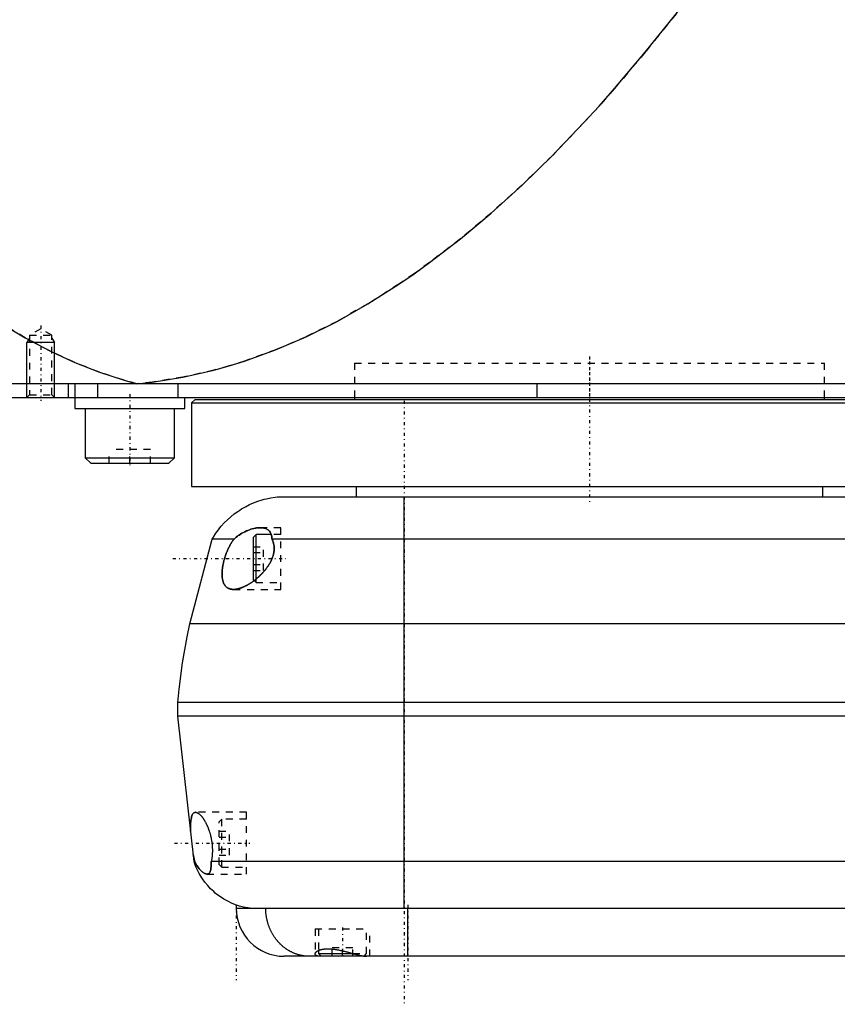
# Model space of a CAD drawing. Extents: x -502 to 168, y -1 to 861.
# Tile 3 of 7: x -283 to -164, y 302 to 446. Entities that reach past the tile are written whole.
import ezdxf

# ---------------------------------------------------------------- set-up
doc = ezdxf.new("R2010")
doc.units = 0
doc.linetypes.add('CENTER', pattern=[1.5, 0.45, -0.5, 0.05, -0.5])
doc.linetypes.add('DASHED', pattern=[2, 1, -1])
for name, color, linetype in [('AM_0', 7, 'CONTINUOUS'), ('AM_10', 7, 'CONTINUOUS'), ('AM_3', 7, 'DASHED'), ('AM_7', 7, 'CENTER')]:
    doc.layers.add(name, color=color, linetype=linetype)

msp = doc.modelspace()

# ---------------------------------------------------------------- linework, layer by layer
at = {"layer": 'AM_0', "color": 7, "linetype": 'CONTINUOUS'}
for p, q in [((-100.5, 393), (-502, 393)), ((-276, 393), (-276, 391)), ((-275, 393), (-275, 389.4)), ((-271.73, 393), (-271.73, 391)), ((-260.01, 393), (-260.01, 391)), ((-207.66, 393), (-207.66, 391)), ((-498, 391), (-144, 391)), ((-259, 389.4), (-259, 391)), ((-257.5, 390.7), (-258, 390.2)), ((-257.5, 390.7), (-142.5, 390.7)), ((-234.25, 391), (-234.25, 390.7)), ((-165.75, 390.7), (-165.75, 391)), ((-275, 389.4), (-259, 389.4)), ((-273.5, 389.4), (-273.5, 382.2)), ((-260.5, 382.2), (-260.5, 389.4)), ((-258, 390.2), (-258, 378)), ((-258, 390.2), (-142, 390.2)), ((-273.5, 382.2), (-272.7, 381.4)), ((-273.5, 382.2), (-260.5, 382.2)), ((-261.3, 381.4), (-260.5, 382.2)), ((-272.7, 381.4), (-261.3, 381.4)), ((-258, 378), (-144.39, 378)), ((-234, 378), (-234, 376.5)), ((-166, 376.5), (-166, 378)), ((-245.5, 376.5), (55.5, 376.5)), ((-227, 316.5), (-227, 376.5)), ((-248.6, 371), (-249, 370.6)), ((-249, 364.4), (-249, 370.6)), ((-246.39, 371), (-248.6, 371)), ((-248.6, 364.52), (-248.6, 371)), ((-258.25, 358), (-255, 370.35)), ((-251.81, 370.35), (-255, 370.35)), ((56.29, 370.35), (-246.29, 370.35)), ((-249, 364.4), (-248.89, 364.29)), ((68.25, 358), (-258.25, 358)), ((70, 346.5), (-260, 346.5)), ((-260, 344.5), (-260, 346.5)), ((70, 344.5), (-260, 344.5)), ((-257.65, 323.3), (-260, 344.5)), ((-257.54, 323.3), (-257.65, 323.3)), ((65.14, 323.3), (-255.14, 323.3)), ((-251.5, 316.5), (59.5, 316.5)), ((-226.5, 309.5), (-226.5, 316.5)), ((-239.5, 310.35), (-239.5, 309.9)), ((-138.5, 309.5), (-244.5, 309.5)), ((-239.5, 309.9), (-239.1, 309.5)), ((-239.5, 309.9), (-234.48, 309.9)), ((-232.9, 309.5), (-232.87, 309.53))]:
    msp.add_line(p, q, dxfattribs=at)
for points in [[(-331.04, 449.85, 0), (-329.24, 447.19, 0), (-325.62, 442.05, 0), (-322.01, 437.16, 0), (-320.21, 434.81, 0), (-318.4, 432.52, 0), (-314.79, 428.12, 0), (-311.17, 423.97, 0), (-307.56, 420.07, 0), (-303.95, 416.42, 0), (-300.33, 413.01, 0), (-298.53, 411.4, 0), (-296.72, 409.85, 0), (-293.11, 406.94, 0), (-289.49, 404.28, 0), (-285.88, 401.86, 0), (-282.26, 399.69, 0), (-278.65, 397.77, 0), (-276.84, 396.91, 0), (-275.04, 396.1, 0), (-271.42, 394.67, 0), (-267.81, 393.5, 0), (-266, 393, 0)], [(-266, 393, 0), (-263.75, 393.24, 0), (-259.26, 393.95, 0), (-254.77, 394.97, 0), (-252.52, 395.59, 0), (-250.27, 396.29, 0), (-245.78, 397.92, 0), (-241.29, 399.85, 0), (-236.8, 402.09, 0), (-232.3, 404.64, 0), (-227.81, 407.49, 0), (-225.56, 409.03, 0), (-223.32, 410.65, 0), (-218.83, 414.11, 0), (-214.33, 417.88, 0), (-209.84, 421.96, 0), (-205.35, 426.34, 0), (-200.86, 431.03, 0), (-198.61, 433.49, 0), (-196.37, 436.03, 0), (-191.88, 441.33, 0), (-187.39, 446.93, 0), (-185.14, 449.85, 0)], [(-255, 370.35, 0), (-254.83, 370.63, 0), (-254.47, 371.18, 0), (-254.09, 371.71, 0), (-253.89, 371.96, 0), (-253.68, 372.21, 0), (-253.24, 372.69, 0), (-252.78, 373.15, 0), (-252.29, 373.59, 0), (-251.78, 374, 0), (-251.25, 374.38, 0), (-250.98, 374.56, 0), (-250.71, 374.74, 0), (-250.14, 375.06, 0), (-249.56, 375.36, 0), (-248.96, 375.62, 0), (-248.35, 375.86, 0), (-247.73, 376.06, 0), (-247.42, 376.14, 0), (-247.1, 376.22, 0), (-246.47, 376.36, 0), (-245.82, 376.46, 0), (-245.5, 376.5, 0)], [(-251.81, 370.35, 0), (-251.71, 370.44, 0), (-251.51, 370.61, 0), (-251.3, 370.76, 0), (-251.2, 370.84, 0), (-251.09, 370.91, 0), (-250.88, 371.05, 0), (-250.66, 371.18, 0), (-250.45, 371.3, 0), (-250.23, 371.41, 0), (-250.02, 371.52, 0), (-249.91, 371.56, 0), (-249.8, 371.61, 0), (-249.58, 371.69, 0), (-249.37, 371.77, 0), (-249.15, 371.83, 0), (-248.94, 371.89, 0), (-248.73, 371.93, 0), (-248.63, 371.95, 0), (-248.53, 371.96, 0), (-248.32, 371.99, 0), (-248.12, 372, 0), (-248.02, 372, 0)], [(-248.02, 372, 0), (-247.95, 372, 0), (-247.79, 371.99, 0), (-247.64, 371.97, 0), (-247.57, 371.96, 0), (-247.49, 371.95, 0), (-247.35, 371.91, 0), (-247.22, 371.87, 0), (-247.09, 371.81, 0), (-246.97, 371.74, 0), (-246.85, 371.67, 0), (-246.8, 371.62, 0), (-246.75, 371.58, 0), (-246.65, 371.48, 0), (-246.57, 371.37, 0), (-246.49, 371.24, 0), (-246.46, 371.16, 0), (-246.45, 371.14, 0), (-246.44, 371.11, 0), (-246.43, 371.1, 0), (-246.43, 371.09, 0), (-246.42, 371.07, 0), (-246.41, 371.04, 0), (-246.4, 371.02, 0), (-246.39, 370.99, 0), (-246.38, 370.97, 0), (-246.38, 370.95, 0), (-246.37, 370.94, 0), (-246.37, 370.92, 0), (-246.36, 370.89, 0), (-246.36, 370.88, 0), (-246.35, 370.86, 0), (-246.35, 370.84, 0), (-246.34, 370.81, 0), (-246.34, 370.79, 0), (-246.33, 370.78, 0), (-246.33, 370.75, 0), (-246.32, 370.73, 0), (-246.32, 370.7, 0), (-246.32, 370.67, 0), (-246.31, 370.64, 0), (-246.31, 370.62, 0), (-246.31, 370.61, 0), (-246.3, 370.58, 0), (-246.3, 370.55, 0), (-246.3, 370.52, 0), (-246.29, 370.49, 0), (-246.29, 370.46, 0), (-246.29, 370.44, 0), (-246.29, 370.43, 0), (-246.29, 370.4, 0), (-246.29, 370.37, 0), (-246.29, 370.35, 0)], [(-251.9, 363, 0), (-251.93, 363, 0), (-251.99, 363, 0), (-252.04, 363, 0), (-252.07, 363.01, 0), (-252.1, 363.01, 0), (-252.16, 363.02, 0), (-252.21, 363.02, 0), (-252.27, 363.03, 0), (-252.32, 363.05, 0), (-252.37, 363.06, 0), (-252.4, 363.07, 0), (-252.43, 363.07, 0), (-252.48, 363.09, 0), (-252.53, 363.11, 0), (-252.58, 363.13, 0), (-252.63, 363.15, 0), (-252.68, 363.18, 0), (-252.7, 363.19, 0), (-252.72, 363.2, 0), (-252.77, 363.23, 0), (-252.81, 363.26, 0), (-252.83, 363.28, 0), (-252.86, 363.29, 0), (-252.9, 363.32, 0), (-252.94, 363.36, 0), (-252.96, 363.38, 0), (-252.98, 363.4, 0), (-253.02, 363.44, 0), (-253.05, 363.48, 0), (-253.09, 363.52, 0), (-253.13, 363.56, 0), (-253.16, 363.61, 0), (-253.18, 363.63, 0), (-253.19, 363.66, 0), (-253.22, 363.71, 0), (-253.25, 363.76, 0), (-253.28, 363.81, 0), (-253.31, 363.87, 0), (-253.33, 363.92, 0), (-253.34, 363.95, 0), (-253.36, 363.98, 0), (-253.38, 364.04, 0), (-253.4, 364.1, 0), (-253.42, 364.17, 0), (-253.44, 364.23, 0), (-253.46, 364.3, 0), (-253.47, 364.33, 0), (-253.47, 364.37, 0), (-253.49, 364.44, 0), (-253.5, 364.51, 0), (-253.52, 364.59, 0), (-253.53, 364.67, 0), (-253.54, 364.75, 0), (-253.54, 364.79, 0), (-253.54, 364.83, 0), (-253.55, 364.91, 0), (-253.55, 364.99, 0), (-253.56, 365.08, 0), (-253.56, 365.16, 0), (-253.56, 365.25, 0), (-253.56, 365.29, 0), (-253.56, 365.34, 0), (-253.56, 365.43, 0), (-253.56, 365.52, 0), (-253.55, 365.56, 0), (-253.55, 365.61, 0), (-253.54, 365.7, 0), (-253.54, 365.79, 0), (-253.53, 365.84, 0), (-253.53, 365.89, 0), (-253.52, 365.98, 0), (-253.51, 366.08, 0), (-253.49, 366.17, 0), (-253.48, 366.27, 0), (-253.46, 366.36, 0), (-253.46, 366.41, 0), (-253.45, 366.46, 0), (-253.43, 366.55, 0), (-253.41, 366.65, 0), (-253.39, 366.74, 0), (-253.37, 366.84, 0), (-253.35, 366.93, 0), (-253.34, 366.98, 0), (-253.33, 367.02, 0), (-253.31, 367.12, 0), (-253.28, 367.21, 0), (-253.26, 367.31, 0), (-253.23, 367.4, 0), (-253.2, 367.5, 0), (-253.19, 367.55, 0), (-253.17, 367.6, 0), (-253.14, 367.69, 0), (-253.11, 367.79, 0), (-253.08, 367.88, 0), (-253.05, 367.98, 0), (-253.01, 368.08, 0), (-253, 368.12, 0), (-252.98, 368.17, 0), (-252.94, 368.27, 0), (-252.91, 368.36, 0), (-252.87, 368.46, 0), (-252.83, 368.55, 0), (-252.79, 368.64, 0), (-252.77, 368.69, 0), (-252.75, 368.73, 0), (-252.71, 368.82, 0), (-252.67, 368.91, 0), (-252.65, 368.96, 0), (-252.63, 369, 0), (-252.59, 369.09, 0), (-252.54, 369.18, 0), (-252.52, 369.22, 0), (-252.5, 369.26, 0), (-252.45, 369.35, 0), (-252.41, 369.43, 0), (-252.36, 369.51, 0), (-252.32, 369.59, 0), (-252.27, 369.67, 0), (-252.25, 369.71, 0), (-252.22, 369.75, 0), (-252.18, 369.83, 0), (-252.13, 369.9, 0), (-252.08, 369.97, 0), (-252.03, 370.05, 0), (-251.99, 370.11, 0), (-251.96, 370.15, 0), (-251.94, 370.18, 0), (-251.89, 370.25, 0), (-251.84, 370.32, 0), (-251.81, 370.35, 0)], [(-246.29, 370.35, 0), (-246.27, 370.31, 0), (-246.23, 370.22, 0), (-246.19, 370.14, 0), (-246.17, 370.09, 0), (-246.16, 370.05, 0), (-246.12, 369.96, 0), (-246.1, 369.86, 0), (-246.07, 369.77, 0), (-246.05, 369.67, 0), (-246.03, 369.57, 0), (-246.02, 369.52, 0), (-246.01, 369.47, 0), (-245.99, 369.37, 0), (-245.98, 369.27, 0), (-245.98, 369.17, 0), (-245.97, 369.06, 0), (-245.97, 368.96, 0), (-245.97, 368.91, 0), (-245.97, 368.85, 0), (-245.98, 368.75, 0), (-245.99, 368.64, 0), (-245.99, 368.59, 0), (-246, 368.54, 0), (-246.01, 368.43, 0), (-246.03, 368.33, 0), (-246.04, 368.27, 0), (-246.05, 368.22, 0), (-246.08, 368.11, 0), (-246.11, 368.01, 0), (-246.13, 367.91, 0), (-246.17, 367.8, 0), (-246.2, 367.7, 0), (-246.22, 367.65, 0), (-246.24, 367.59, 0), (-246.28, 367.49, 0), (-246.32, 367.39, 0), (-246.37, 367.29, 0), (-246.41, 367.19, 0), (-246.46, 367.09, 0), (-246.49, 367.04, 0), (-246.51, 366.99, 0), (-246.57, 366.89, 0), (-246.62, 366.79, 0), (-246.68, 366.69, 0), (-246.74, 366.6, 0), (-246.8, 366.5, 0), (-246.83, 366.46, 0), (-246.86, 366.41, 0), (-246.92, 366.32, 0), (-246.98, 366.23, 0), (-247.05, 366.14, 0), (-247.12, 366.05, 0), (-247.18, 365.96, 0), (-247.22, 365.92, 0), (-247.25, 365.87, 0), (-247.32, 365.79, 0), (-247.39, 365.7, 0), (-247.46, 365.62, 0), (-247.53, 365.54, 0), (-247.6, 365.46, 0), (-247.64, 365.42, 0), (-247.68, 365.38, 0), (-247.75, 365.31, 0), (-247.82, 365.23, 0), (-247.86, 365.19, 0), (-247.89, 365.16, 0), (-247.97, 365.08, 0), (-248.04, 365.01, 0), (-248.08, 364.98, 0), (-248.11, 364.95, 0), (-248.18, 364.88, 0), (-248.26, 364.81, 0), (-248.33, 364.75, 0), (-248.41, 364.68, 0), (-248.48, 364.62, 0), (-248.52, 364.58, 0), (-248.56, 364.55, 0), (-248.63, 364.49, 0), (-248.71, 364.43, 0), (-248.79, 364.37, 0), (-248.87, 364.31, 0), (-248.94, 364.25, 0), (-248.98, 364.22, 0), (-249.02, 364.19, 0), (-249.1, 364.13, 0), (-249.18, 364.08, 0), (-249.26, 364.02, 0), (-249.34, 363.97, 0), (-249.42, 363.92, 0), (-249.46, 363.89, 0), (-249.5, 363.86, 0), (-249.58, 363.81, 0), (-249.66, 363.77, 0), (-249.74, 363.72, 0), (-249.82, 363.67, 0), (-249.9, 363.63, 0), (-249.94, 363.61, 0), (-249.98, 363.58, 0), (-250.06, 363.54, 0), (-250.14, 363.5, 0), (-250.22, 363.46, 0), (-250.3, 363.43, 0), (-250.37, 363.39, 0), (-250.41, 363.37, 0), (-250.45, 363.36, 0), (-250.53, 363.32, 0), (-250.6, 363.29, 0), (-250.64, 363.28, 0), (-250.68, 363.26, 0), (-250.75, 363.23, 0), (-250.83, 363.21, 0), (-250.87, 363.19, 0), (-250.9, 363.18, 0), (-250.98, 363.16, 0), (-251.05, 363.14, 0), (-251.12, 363.12, 0), (-251.19, 363.1, 0), (-251.26, 363.08, 0), (-251.29, 363.07, 0), (-251.33, 363.06, 0), (-251.4, 363.05, 0), (-251.46, 363.04, 0), (-251.53, 363.03, 0), (-251.6, 363.02, 0), (-251.67, 363.01, 0), (-251.7, 363.01, 0), (-251.73, 363.01, 0), (-251.8, 363, 0), (-251.87, 363, 0), (-251.9, 363, 0)], [(-260, 346.5, 0), (-259.83, 348.43, 0), (-259.35, 352.28, 0), (-258.67, 356.1, 0), (-258.25, 358, 0)], [(-258.14, 327.75, 0), (-258.15, 327.89, 0), (-258.15, 328.15, 0), (-258.15, 328.41, 0), (-258.15, 328.54, 0), (-258.15, 328.66, 0), (-258.14, 328.89, 0), (-258.12, 329.11, 0), (-258.1, 329.31, 0), (-258.08, 329.5, 0), (-258.04, 329.68, 0), (-258.02, 329.76, 0), (-258, 329.84, 0), (-257.96, 329.98, 0), (-257.91, 330.11, 0), (-257.85, 330.22, 0), (-257.78, 330.32, 0), (-257.71, 330.39, 0), (-257.67, 330.42, 0), (-257.63, 330.44, 0), (-257.55, 330.48, 0), (-257.47, 330.5, 0), (-257.42, 330.5, 0)], [(-257.42, 330.5, 0), (-257.41, 330.5, 0), (-257.38, 330.5, 0), (-257.35, 330.49, 0), (-257.34, 330.49, 0), (-257.32, 330.49, 0), (-257.29, 330.48, 0), (-257.26, 330.47, 0), (-257.23, 330.46, 0), (-257.2, 330.45, 0), (-257.17, 330.44, 0), (-257.15, 330.43, 0), (-257.13, 330.42, 0), (-257.1, 330.4, 0), (-257.07, 330.38, 0), (-257.03, 330.36, 0), (-257, 330.34, 0), (-256.96, 330.31, 0), (-256.94, 330.3, 0), (-256.93, 330.29, 0), (-256.89, 330.26, 0), (-256.85, 330.23, 0), (-256.84, 330.21, 0), (-256.82, 330.2, 0), (-256.78, 330.16, 0), (-256.75, 330.13, 0), (-256.73, 330.11, 0), (-256.71, 330.09, 0), (-256.67, 330.05, 0), (-256.63, 330.01, 0), (-256.6, 329.97, 0), (-256.56, 329.92, 0), (-256.52, 329.88, 0), (-256.5, 329.86, 0), (-256.48, 329.83, 0), (-256.45, 329.78, 0), (-256.41, 329.73, 0), (-256.37, 329.68, 0), (-256.34, 329.63, 0), (-256.3, 329.58, 0), (-256.28, 329.55, 0), (-256.26, 329.52, 0), (-256.23, 329.47, 0), (-256.19, 329.41, 0), (-256.15, 329.35, 0), (-256.12, 329.29, 0), (-256.08, 329.23, 0), (-256.06, 329.2, 0), (-256.05, 329.17, 0), (-256.01, 329.11, 0), (-255.98, 329.05, 0), (-255.94, 328.98, 0), (-255.91, 328.92, 0), (-255.88, 328.85, 0), (-255.86, 328.81, 0), (-255.84, 328.78, 0), (-255.81, 328.71, 0), (-255.78, 328.64, 0), (-255.74, 328.56, 0), (-255.71, 328.49, 0), (-255.68, 328.41, 0), (-255.66, 328.37, 0), (-255.65, 328.34, 0), (-255.61, 328.26, 0), (-255.58, 328.18, 0), (-255.57, 328.14, 0), (-255.55, 328.1, 0), (-255.52, 328.01, 0), (-255.49, 327.93, 0), (-255.48, 327.89, 0), (-255.46, 327.84, 0), (-255.43, 327.76, 0), (-255.4, 327.67, 0), (-255.38, 327.59, 0), (-255.35, 327.5, 0), (-255.32, 327.41, 0), (-255.31, 327.36, 0), (-255.3, 327.32, 0), (-255.27, 327.23, 0), (-255.25, 327.14, 0), (-255.23, 327.04, 0), (-255.21, 326.95, 0), (-255.18, 326.86, 0), (-255.17, 326.81, 0), (-255.16, 326.77, 0), (-255.15, 326.67, 0), (-255.13, 326.58, 0), (-255.11, 326.49, 0), (-255.09, 326.39, 0), (-255.08, 326.3, 0), (-255.07, 326.25, 0), (-255.06, 326.21, 0), (-255.05, 326.11, 0), (-255.04, 326.02, 0), (-255.03, 325.93, 0), (-255.02, 325.84, 0), (-255.01, 325.74, 0), (-255, 325.7, 0), (-255, 325.65, 0), (-254.99, 325.56, 0), (-254.99, 325.47, 0), (-254.98, 325.37, 0), (-254.98, 325.28, 0), (-254.97, 325.18, 0), (-254.97, 325.14, 0), (-254.97, 325.09, 0), (-254.97, 325, 0), (-254.97, 324.9, 0), (-254.97, 324.86, 0), (-254.97, 324.81, 0), (-254.97, 324.72, 0), (-254.97, 324.62, 0), (-254.98, 324.58, 0), (-254.98, 324.53, 0), (-254.98, 324.44, 0), (-254.99, 324.35, 0), (-255, 324.26, 0), (-255, 324.17, 0), (-255.01, 324.08, 0), (-255.02, 324.04, 0), (-255.02, 323.99, 0), (-255.03, 323.91, 0), (-255.05, 323.82, 0), (-255.06, 323.74, 0), (-255.07, 323.66, 0), (-255.09, 323.57, 0), (-255.09, 323.53, 0), (-255.1, 323.49, 0), (-255.12, 323.42, 0), (-255.14, 323.34, 0), (-255.14, 323.3, 0)], [(-257.54, 323.3, 0), (-257.54, 323.33, 0), (-257.56, 323.38, 0), (-257.57, 323.43, 0), (-257.58, 323.46, 0), (-257.58, 323.49, 0), (-257.6, 323.54, 0), (-257.61, 323.6, 0), (-257.62, 323.65, 0), (-257.64, 323.71, 0), (-257.65, 323.77, 0), (-257.66, 323.79, 0), (-257.66, 323.82, 0), (-257.67, 323.88, 0), (-257.69, 323.94, 0), (-257.7, 324, 0), (-257.71, 324.06, 0), (-257.72, 324.12, 0), (-257.73, 324.15, 0), (-257.74, 324.18, 0), (-257.75, 324.24, 0), (-257.76, 324.3, 0), (-257.76, 324.34, 0)], [(-249.5, 316.5, 0), (-249.81, 316.55, 0), (-250.42, 316.67, 0), (-251.01, 316.83, 0), (-251.31, 316.92, 0), (-251.6, 317.02, 0), (-252.18, 317.26, 0), (-252.74, 317.52, 0), (-253.28, 317.83, 0), (-253.8, 318.16, 0), (-254.3, 318.53, 0), (-254.55, 318.72, 0), (-254.78, 318.93, 0), (-255.23, 319.35, 0), (-255.66, 319.81, 0), (-256.05, 320.29, 0), (-256.42, 320.79, 0), (-256.75, 321.32, 0), (-256.91, 321.59, 0), (-257.05, 321.86, 0), (-257.32, 322.43, 0), (-257.55, 323, 0), (-257.65, 323.3, 0)], [(-255.75, 321.5, 0), (-255.79, 321.5, 0), (-255.88, 321.51, 0), (-255.97, 321.54, 0), (-256.01, 321.56, 0), (-256.06, 321.58, 0), (-256.16, 321.62, 0), (-256.26, 321.68, 0), (-256.36, 321.75, 0), (-256.46, 321.84, 0), (-256.57, 321.93, 0), (-256.62, 321.98, 0), (-256.67, 322.03, 0), (-256.78, 322.15, 0), (-256.89, 322.27, 0), (-256.99, 322.4, 0), (-257.09, 322.54, 0), (-257.2, 322.7, 0), (-257.25, 322.78, 0), (-257.3, 322.86, 0), (-257.4, 323.03, 0), (-257.49, 323.21, 0), (-257.54, 323.3, 0)], [(-255.14, 323.3, 0), (-255.14, 323.21, 0), (-255.15, 323.03, 0), (-255.15, 322.85, 0), (-255.15, 322.77, 0), (-255.16, 322.69, 0), (-255.17, 322.54, 0), (-255.18, 322.39, 0), (-255.2, 322.26, 0), (-255.22, 322.13, 0), (-255.25, 322.02, 0), (-255.26, 321.96, 0), (-255.28, 321.91, 0), (-255.31, 321.82, 0), (-255.36, 321.74, 0), (-255.4, 321.67, 0), (-255.46, 321.61, 0), (-255.51, 321.57, 0), (-255.54, 321.55, 0), (-255.57, 321.54, 0), (-255.64, 321.51, 0), (-255.71, 321.5, 0), (-255.75, 321.5, 0)], [(-240.82, 309.5, 0), (-240.86, 309.5, 0), (-240.96, 309.5, 0), (-241.05, 309.5, 0), (-241.09, 309.51, 0), (-241.14, 309.51, 0), (-241.23, 309.51, 0), (-241.32, 309.52, 0), (-241.41, 309.53, 0), (-241.51, 309.54, 0), (-241.6, 309.55, 0), (-241.64, 309.56, 0), (-241.69, 309.57, 0), (-241.78, 309.58, 0), (-241.87, 309.6, 0), (-241.96, 309.61, 0), (-242.05, 309.63, 0), (-242.14, 309.65, 0), (-242.18, 309.66, 0), (-242.23, 309.67, 0), (-242.32, 309.7, 0), (-242.41, 309.72, 0), (-242.45, 309.73, 0), (-242.5, 309.75, 0), (-242.59, 309.78, 0), (-242.67, 309.8, 0), (-242.72, 309.82, 0), (-242.76, 309.83, 0), (-242.85, 309.87, 0), (-242.94, 309.9, 0), (-243.02, 309.93, 0), (-243.11, 309.97, 0), (-243.19, 310.01, 0), (-243.24, 310.03, 0), (-243.28, 310.04, 0), (-243.37, 310.08, 0), (-243.45, 310.13, 0), (-243.53, 310.17, 0), (-243.62, 310.21, 0), (-243.7, 310.26, 0), (-243.74, 310.28, 0), (-243.78, 310.3, 0), (-243.86, 310.35, 0), (-243.94, 310.4, 0), (-244.02, 310.45, 0), (-244.1, 310.5, 0), (-244.18, 310.56, 0), (-244.22, 310.58, 0), (-244.26, 310.61, 0), (-244.34, 310.67, 0), (-244.42, 310.72, 0), (-244.49, 310.78, 0), (-244.57, 310.84, 0), (-244.64, 310.9, 0), (-244.68, 310.93, 0), (-244.71, 310.96, 0), (-244.79, 311.02, 0), (-244.86, 311.09, 0), (-244.93, 311.15, 0), (-245, 311.22, 0), (-245.07, 311.29, 0), (-245.11, 311.32, 0), (-245.14, 311.36, 0), (-245.21, 311.43, 0), (-245.27, 311.5, 0), (-245.31, 311.53, 0), (-245.34, 311.57, 0), (-245.41, 311.64, 0), (-245.47, 311.72, 0), (-245.5, 311.75, 0), (-245.53, 311.79, 0), (-245.6, 311.87, 0), (-245.66, 311.94, 0), (-245.72, 312.02, 0), (-245.78, 312.1, 0), (-245.83, 312.18, 0), (-245.86, 312.22, 0), (-245.89, 312.26, 0), (-245.95, 312.34, 0), (-246, 312.42, 0), (-246.05, 312.51, 0), (-246.11, 312.59, 0), (-246.16, 312.68, 0), (-246.18, 312.72, 0), (-246.21, 312.76, 0), (-246.26, 312.85, 0), (-246.31, 312.94, 0), (-246.35, 313.03, 0), (-246.4, 313.11, 0), (-246.44, 313.2, 0), (-246.46, 313.25, 0), (-246.49, 313.29, 0), (-246.53, 313.39, 0), (-246.57, 313.48, 0), (-246.61, 313.57, 0), (-246.65, 313.66, 0), (-246.68, 313.76, 0), (-246.7, 313.81, 0), (-246.72, 313.85, 0), (-246.76, 313.95, 0), (-246.79, 314.04, 0), (-246.82, 314.14, 0), (-246.85, 314.24, 0), (-246.88, 314.33, 0), (-246.9, 314.38, 0), (-246.91, 314.43, 0), (-246.94, 314.53, 0), (-246.96, 314.63, 0), (-246.97, 314.68, 0), (-246.99, 314.73, 0), (-247.01, 314.83, 0), (-247.03, 314.93, 0), (-247.04, 314.98, 0), (-247.05, 315.03, 0), (-247.07, 315.13, 0), (-247.09, 315.23, 0), (-247.1, 315.33, 0), (-247.12, 315.43, 0), (-247.13, 315.53, 0), (-247.14, 315.58, 0), (-247.15, 315.63, 0), (-247.16, 315.73, 0), (-247.17, 315.83, 0), (-247.17, 315.94, 0), (-247.18, 316.04, 0), (-247.19, 316.14, 0), (-247.19, 316.19, 0), (-247.19, 316.24, 0), (-247.19, 316.35, 0), (-247.19, 316.45, 0), (-247.19, 316.5, 0)], [(-240, 309.85, 0), (-240, 309.86, 0), (-240, 309.88, 0), (-239.99, 309.91, 0), (-239.99, 309.92, 0), (-239.99, 309.93, 0), (-239.98, 309.96, 0), (-239.97, 309.98, 0), (-239.95, 310.01, 0), (-239.94, 310.03, 0), (-239.92, 310.06, 0), (-239.91, 310.07, 0), (-239.9, 310.08, 0), (-239.87, 310.11, 0), (-239.85, 310.13, 0), (-239.82, 310.16, 0), (-239.79, 310.18, 0), (-239.76, 310.21, 0), (-239.74, 310.22, 0), (-239.73, 310.23, 0), (-239.69, 310.25, 0), (-239.65, 310.28, 0), (-239.63, 310.29, 0), (-239.61, 310.3, 0), (-239.57, 310.32, 0), (-239.52, 310.34, 0), (-239.5, 310.35, 0), (-239.48, 310.36, 0), (-239.43, 310.38, 0), (-239.38, 310.4, 0), (-239.32, 310.42, 0), (-239.27, 310.44, 0), (-239.21, 310.46, 0), (-239.18, 310.47, 0), (-239.15, 310.48, 0), (-239.09, 310.49, 0), (-239.03, 310.51, 0), (-238.96, 310.52, 0), (-238.9, 310.53, 0), (-238.83, 310.54, 0), (-238.79, 310.55, 0), (-238.76, 310.55, 0), (-238.68, 310.56, 0), (-238.61, 310.57, 0), (-238.53, 310.58, 0), (-238.46, 310.58, 0), (-238.38, 310.59, 0), (-238.34, 310.59, 0), (-238.3, 310.59, 0), (-238.22, 310.59, 0), (-238.14, 310.59, 0), (-238.05, 310.59, 0), (-237.97, 310.59, 0), (-237.88, 310.59, 0), (-237.84, 310.58, 0), (-237.79, 310.58, 0), (-237.7, 310.58, 0), (-237.61, 310.57, 0), (-237.52, 310.56, 0), (-237.43, 310.55, 0), (-237.34, 310.54, 0), (-237.29, 310.54, 0), (-237.24, 310.53, 0), (-237.15, 310.52, 0), (-237.06, 310.5, 0), (-237.01, 310.5, 0), (-236.96, 310.49, 0), (-236.87, 310.47, 0), (-236.77, 310.46, 0), (-236.72, 310.45, 0), (-236.68, 310.44, 0), (-236.58, 310.42, 0), (-236.48, 310.4, 0), (-236.39, 310.38, 0), (-236.29, 310.36, 0), (-236.19, 310.34, 0), (-236.14, 310.33, 0), (-236.1, 310.32, 0), (-236, 310.3, 0), (-235.9, 310.27, 0), (-235.81, 310.25, 0), (-235.71, 310.23, 0), (-235.61, 310.2, 0), (-235.57, 310.19, 0), (-235.52, 310.18, 0), (-235.42, 310.15, 0), (-235.33, 310.13, 0), (-235.23, 310.1, 0), (-235.14, 310.08, 0), (-235.05, 310.05, 0), (-235, 310.04, 0), (-234.95, 310.03, 0), (-234.86, 310, 0), (-234.77, 309.98, 0), (-234.68, 309.95, 0), (-234.59, 309.93, 0), (-234.5, 309.9, 0), (-234.45, 309.89, 0), (-234.41, 309.88, 0), (-234.32, 309.86, 0), (-234.23, 309.83, 0), (-234.15, 309.81, 0), (-234.06, 309.79, 0), (-233.98, 309.77, 0), (-233.94, 309.75, 0), (-233.89, 309.74, 0), (-233.81, 309.72, 0), (-233.73, 309.7, 0), (-233.69, 309.69, 0), (-233.65, 309.68, 0), (-233.57, 309.66, 0), (-233.5, 309.65, 0), (-233.46, 309.64, 0), (-233.42, 309.63, 0), (-233.35, 309.61, 0), (-233.28, 309.6, 0), (-233.2, 309.58, 0), (-233.13, 309.57, 0), (-233.07, 309.56, 0), (-233.03, 309.55, 0), (-233, 309.55, 0), (-232.94, 309.54, 0), (-232.88, 309.53, 0), (-232.81, 309.52, 0), (-232.76, 309.51, 0), (-232.7, 309.51, 0), (-232.67, 309.51, 0), (-232.64, 309.5, 0), (-232.59, 309.5, 0), (-232.54, 309.5, 0), (-232.52, 309.5, 0)], [(-239.27, 309.5, 0), (-239.31, 309.5, 0), (-239.38, 309.5, 0), (-239.45, 309.51, 0), (-239.49, 309.51, 0), (-239.52, 309.52, 0), (-239.58, 309.53, 0), (-239.64, 309.54, 0), (-239.7, 309.55, 0), (-239.75, 309.57, 0), (-239.79, 309.59, 0), (-239.82, 309.6, 0), (-239.84, 309.61, 0), (-239.87, 309.63, 0), (-239.9, 309.66, 0), (-239.93, 309.68, 0), (-239.95, 309.71, 0), (-239.97, 309.74, 0), (-239.98, 309.75, 0), (-239.99, 309.77, 0), (-239.99, 309.8, 0), (-240, 309.83, 0), (-240, 309.85, 0)]]:
    msp.add_polyline3d(points, dxfattribs=at)
msp.add_arc((-244.5, 316.5), 7, 180, 270, dxfattribs=at)
at = {"layer": 'AM_10', "color": 7, "linetype": 'CONTINUOUS'}
for p, q in [((-281.62, 399.66), (-282, 399)), ((-278.38, 399.66), (-278, 399)), ((-278, 399), (-282, 399)), ((-282, 391), (-282, 399)), ((-278, 391), (-278, 399))]:
    msp.add_line(p, q, dxfattribs=at)
at = {"layer": 'AM_3', "color": 6, "linetype": 'DASHED'}
for p, q in [((-280, 401), (-281.62, 400.06)), ((-278.38, 400.06), (-280, 401)), ((-281.62, 400.06), (-281.62, 391.38)), ((-281.62, 400.06), (-278.38, 400.06)), ((-278.38, 391.38), (-278.38, 400.06)), ((-234.25, 396), (-234.25, 391)), ((-234.25, 396), (-165.75, 396)), ((-165.75, 391), (-165.75, 396)), ((-281.62, 391.38), (-282, 391)), ((-281.62, 391.38), (-278.38, 391.38)), ((-278, 391), (-278.38, 391.38)), ((-270, 381.4), (-270, 383.4)), ((-264, 383.4), (-270, 383.4)), ((-267, 381.4), (-267, 383.4)), ((-264, 381.4), (-264, 383.4)), ((-245, 372), (-248.02, 372)), ((-245, 363), (-245, 372)), ((-245, 371), (-246.39, 371)), ((-249, 369.23), (-247.5, 369.23)), ((-247.5, 365.77), (-247.5, 369.23)), ((-249, 368.37), (-247.5, 368.37)), ((-249, 366.63), (-247.5, 366.63)), ((-249, 365.77), (-247.5, 365.77)), ((-248.89, 364.29), (-248.6, 364)), ((-248.6, 364), (-248.6, 364.52)), ((-248.6, 364), (-245, 364)), ((-251.9, 363), (-245, 363)), ((-250, 330.5), (-257.42, 330.5)), ((-250, 321.5), (-250, 330.5)), ((-253.6, 329.5), (-254, 329.1)), ((-254, 322.9), (-254, 329.1)), ((-250, 329.5), (-253.6, 329.5)), ((-253.6, 322.5), (-253.6, 329.5)), ((-254, 327.73), (-252.5, 327.73)), ((-252.5, 324.27), (-252.5, 327.73)), ((-254, 326.87), (-252.5, 326.87)), ((-254, 325.13), (-252.5, 325.13)), ((-254, 324.27), (-252.5, 324.27)), ((-254, 322.9), (-253.6, 322.5)), ((-253.6, 322.5), (-250, 322.5)), ((-255.75, 321.5), (-250, 321.5)), ((-240, 313.5), (-240, 309.85)), ((-240, 313.5), (-232, 313.5)), ((-239.5, 313.5), (-239.5, 310.35)), ((-232.5, 309.9), (-232.5, 313.5)), ((-232, 309.5), (-232, 313.5)), ((-237.5, 309.5), (-237.5, 310.75)), ((-234.5, 310.75), (-237.5, 310.75)), ((-236, 309.5), (-236, 310.75)), ((-234.5, 309.5), (-234.5, 310.75)), ((-234.48, 309.9), (-232.5, 309.9)), ((-232.87, 309.53), (-232.5, 309.9))]:
    msp.add_line(p, q, dxfattribs=at)
for points in [[(-266, 393, 0), (-267.81, 393.5, 0), (-271.42, 394.67, 0), (-275.04, 396.1, 0), (-276.84, 396.91, 0), (-278.65, 397.77, 0), (-282.26, 399.69, 0), (-285.88, 401.86, 0), (-289.49, 404.28, 0), (-293.11, 406.94, 0), (-296.72, 409.85, 0), (-298.53, 411.4, 0), (-300.33, 413.01, 0), (-303.95, 416.42, 0), (-307.56, 420.07, 0), (-311.17, 423.97, 0), (-314.79, 428.12, 0), (-318.4, 432.52, 0), (-320.21, 434.81, 0), (-322.01, 437.16, 0), (-325.62, 442.05, 0), (-329.24, 447.19, 0), (-331.04, 449.85, 0)], [(-185.14, 449.85, 0), (-187.39, 446.93, 0), (-191.88, 441.33, 0), (-196.37, 436.03, 0), (-198.61, 433.49, 0), (-200.86, 431.03, 0), (-205.35, 426.34, 0), (-209.84, 421.96, 0), (-214.33, 417.88, 0), (-218.83, 414.11, 0), (-223.32, 410.65, 0), (-225.56, 409.03, 0), (-227.81, 407.49, 0), (-232.3, 404.64, 0), (-236.8, 402.09, 0), (-241.29, 399.85, 0), (-245.78, 397.92, 0), (-250.27, 396.29, 0), (-252.52, 395.59, 0), (-254.77, 394.97, 0), (-259.26, 393.95, 0), (-263.75, 393.24, 0), (-266, 393, 0)], [(-248.02, 372, 0), (-248.12, 372, 0), (-248.32, 371.99, 0), (-248.52, 371.96, 0), (-248.63, 371.95, 0), (-248.73, 371.93, 0), (-248.94, 371.89, 0), (-249.15, 371.83, 0), (-249.37, 371.77, 0), (-249.58, 371.69, 0), (-249.8, 371.61, 0), (-249.91, 371.56, 0), (-250.02, 371.52, 0), (-250.23, 371.41, 0), (-250.45, 371.3, 0), (-250.67, 371.18, 0), (-250.88, 371.05, 0), (-251.09, 370.91, 0), (-251.2, 370.84, 0), (-251.3, 370.76, 0), (-251.51, 370.61, 0), (-251.71, 370.44, 0), (-251.81, 370.35, 0)], [(-246.29, 370.35, 0), (-246.29, 370.37, 0), (-246.29, 370.4, 0), (-246.29, 370.43, 0), (-246.29, 370.44, 0), (-246.29, 370.46, 0), (-246.29, 370.49, 0), (-246.3, 370.52, 0), (-246.3, 370.55, 0), (-246.3, 370.58, 0), (-246.31, 370.61, 0), (-246.31, 370.62, 0), (-246.31, 370.64, 0), (-246.32, 370.67, 0), (-246.32, 370.7, 0), (-246.32, 370.73, 0), (-246.33, 370.75, 0), (-246.34, 370.78, 0), (-246.34, 370.8, 0), (-246.34, 370.81, 0), (-246.35, 370.84, 0), (-246.35, 370.86, 0), (-246.36, 370.88, 0), (-246.36, 370.89, 0), (-246.37, 370.92, 0), (-246.38, 370.94, 0), (-246.38, 370.96, 0), (-246.38, 370.97, 0), (-246.39, 370.99, 0), (-246.4, 371.02, 0), (-246.41, 371.04, 0), (-246.42, 371.07, 0), (-246.43, 371.09, 0), (-246.43, 371.1, 0), (-246.44, 371.12, 0), (-246.45, 371.14, 0), (-246.46, 371.16, 0), (-246.5, 371.24, 0), (-246.57, 371.37, 0), (-246.66, 371.48, 0), (-246.75, 371.58, 0), (-246.8, 371.63, 0), (-246.86, 371.67, 0), (-246.97, 371.75, 0), (-247.09, 371.81, 0), (-247.22, 371.87, 0), (-247.35, 371.91, 0), (-247.49, 371.95, 0), (-247.57, 371.96, 0), (-247.64, 371.97, 0), (-247.79, 371.99, 0), (-247.95, 372, 0), (-248.02, 372, 0)], [(-251.81, 370.35, 0), (-251.84, 370.32, 0), (-251.89, 370.25, 0), (-251.94, 370.18, 0), (-251.96, 370.15, 0), (-251.99, 370.11, 0), (-252.03, 370.05, 0), (-252.08, 369.97, 0), (-252.13, 369.9, 0), (-252.18, 369.83, 0), (-252.22, 369.75, 0), (-252.25, 369.71, 0), (-252.27, 369.67, 0), (-252.32, 369.59, 0), (-252.36, 369.51, 0), (-252.41, 369.43, 0), (-252.45, 369.35, 0), (-252.5, 369.26, 0), (-252.52, 369.22, 0), (-252.54, 369.18, 0), (-252.59, 369.09, 0), (-252.63, 369, 0), (-252.65, 368.96, 0), (-252.67, 368.91, 0), (-252.71, 368.82, 0), (-252.75, 368.73, 0), (-252.77, 368.69, 0), (-252.79, 368.64, 0), (-252.83, 368.55, 0), (-252.87, 368.46, 0), (-252.91, 368.36, 0), (-252.94, 368.27, 0), (-252.98, 368.17, 0), (-253, 368.12, 0), (-253.01, 368.08, 0), (-253.05, 367.98, 0), (-253.08, 367.88, 0), (-253.11, 367.79, 0), (-253.14, 367.69, 0), (-253.17, 367.6, 0), (-253.19, 367.55, 0), (-253.2, 367.5, 0), (-253.23, 367.4, 0), (-253.26, 367.31, 0), (-253.28, 367.21, 0), (-253.31, 367.12, 0), (-253.33, 367.02, 0), (-253.34, 366.98, 0), (-253.35, 366.93, 0), (-253.37, 366.84, 0), (-253.39, 366.74, 0), (-253.41, 366.65, 0), (-253.43, 366.55, 0), (-253.45, 366.46, 0), (-253.46, 366.41, 0), (-253.46, 366.36, 0), (-253.48, 366.27, 0), (-253.49, 366.17, 0), (-253.51, 366.08, 0), (-253.52, 365.98, 0), (-253.53, 365.89, 0), (-253.53, 365.84, 0), (-253.54, 365.79, 0), (-253.54, 365.7, 0), (-253.55, 365.61, 0), (-253.55, 365.56, 0), (-253.56, 365.52, 0), (-253.56, 365.43, 0), (-253.56, 365.34, 0), (-253.56, 365.29, 0), (-253.56, 365.25, 0), (-253.56, 365.16, 0), (-253.56, 365.08, 0), (-253.55, 364.99, 0), (-253.55, 364.91, 0), (-253.54, 364.83, 0), (-253.54, 364.79, 0), (-253.54, 364.75, 0), (-253.53, 364.67, 0), (-253.52, 364.59, 0), (-253.5, 364.51, 0), (-253.49, 364.44, 0), (-253.47, 364.37, 0), (-253.47, 364.33, 0), (-253.46, 364.3, 0), (-253.44, 364.23, 0), (-253.42, 364.17, 0), (-253.4, 364.1, 0), (-253.38, 364.04, 0), (-253.36, 363.98, 0), (-253.34, 363.95, 0), (-253.33, 363.92, 0), (-253.31, 363.87, 0), (-253.28, 363.81, 0), (-253.25, 363.76, 0), (-253.22, 363.71, 0), (-253.19, 363.66, 0), (-253.18, 363.63, 0), (-253.16, 363.61, 0), (-253.13, 363.56, 0), (-253.09, 363.52, 0), (-253.05, 363.48, 0), (-253.02, 363.44, 0), (-252.98, 363.4, 0), (-252.96, 363.38, 0), (-252.94, 363.36, 0), (-252.9, 363.32, 0), (-252.86, 363.29, 0), (-252.83, 363.28, 0), (-252.81, 363.26, 0), (-252.77, 363.23, 0), (-252.72, 363.2, 0), (-252.7, 363.19, 0), (-252.68, 363.18, 0), (-252.63, 363.15, 0), (-252.58, 363.13, 0), (-252.53, 363.11, 0), (-252.48, 363.09, 0), (-252.43, 363.07, 0), (-252.4, 363.07, 0), (-252.37, 363.06, 0), (-252.32, 363.05, 0), (-252.27, 363.03, 0), (-252.21, 363.02, 0), (-252.16, 363.02, 0), (-252.1, 363.01, 0), (-252.07, 363.01, 0), (-252.04, 363, 0), (-251.99, 363, 0), (-251.93, 363, 0), (-251.9, 363, 0)], [(-251.9, 363, 0), (-251.87, 363, 0), (-251.8, 363, 0), (-251.73, 363.01, 0), (-251.7, 363.01, 0), (-251.67, 363.01, 0), (-251.6, 363.02, 0), (-251.53, 363.03, 0), (-251.46, 363.04, 0), (-251.4, 363.05, 0), (-251.33, 363.06, 0), (-251.29, 363.07, 0), (-251.26, 363.08, 0), (-251.19, 363.1, 0), (-251.12, 363.12, 0), (-251.05, 363.14, 0), (-250.98, 363.16, 0), (-250.9, 363.18, 0), (-250.87, 363.19, 0), (-250.83, 363.21, 0), (-250.75, 363.23, 0), (-250.68, 363.26, 0), (-250.64, 363.28, 0), (-250.6, 363.29, 0), (-250.53, 363.32, 0), (-250.45, 363.36, 0), (-250.41, 363.37, 0), (-250.37, 363.39, 0), (-250.3, 363.43, 0), (-250.22, 363.46, 0), (-250.14, 363.5, 0), (-250.06, 363.54, 0), (-249.98, 363.58, 0), (-249.94, 363.61, 0), (-249.9, 363.63, 0), (-249.82, 363.67, 0), (-249.74, 363.72, 0), (-249.66, 363.77, 0), (-249.58, 363.81, 0), (-249.5, 363.86, 0), (-249.46, 363.89, 0), (-249.42, 363.92, 0), (-249.34, 363.97, 0), (-249.26, 364.02, 0), (-249.18, 364.08, 0), (-249.1, 364.13, 0), (-249.02, 364.19, 0), (-248.98, 364.22, 0), (-248.94, 364.25, 0), (-248.87, 364.31, 0), (-248.79, 364.37, 0), (-248.71, 364.43, 0), (-248.63, 364.49, 0), (-248.56, 364.55, 0), (-248.52, 364.58, 0), (-248.48, 364.62, 0), (-248.41, 364.68, 0), (-248.33, 364.75, 0), (-248.26, 364.81, 0), (-248.18, 364.88, 0), (-248.11, 364.95, 0), (-248.08, 364.98, 0), (-248.04, 365.01, 0), (-247.97, 365.08, 0), (-247.89, 365.16, 0), (-247.86, 365.19, 0), (-247.82, 365.23, 0), (-247.75, 365.31, 0), (-247.68, 365.38, 0), (-247.64, 365.42, 0), (-247.6, 365.46, 0), (-247.53, 365.54, 0), (-247.46, 365.62, 0), (-247.39, 365.7, 0), (-247.32, 365.79, 0), (-247.25, 365.87, 0), (-247.22, 365.92, 0), (-247.18, 365.96, 0), (-247.12, 366.05, 0), (-247.05, 366.14, 0), (-246.98, 366.23, 0), (-246.92, 366.32, 0), (-246.86, 366.41, 0), (-246.83, 366.46, 0), (-246.8, 366.5, 0), (-246.74, 366.6, 0), (-246.68, 366.69, 0), (-246.62, 366.79, 0), (-246.57, 366.89, 0), (-246.51, 366.99, 0), (-246.49, 367.04, 0), (-246.46, 367.09, 0), (-246.41, 367.19, 0), (-246.37, 367.29, 0), (-246.32, 367.39, 0), (-246.28, 367.49, 0), (-246.24, 367.59, 0), (-246.22, 367.65, 0), (-246.2, 367.7, 0), (-246.17, 367.8, 0), (-246.13, 367.91, 0), (-246.11, 368.01, 0), (-246.08, 368.11, 0), (-246.05, 368.22, 0), (-246.04, 368.27, 0), (-246.03, 368.33, 0), (-246.01, 368.43, 0), (-246, 368.54, 0), (-245.99, 368.59, 0), (-245.99, 368.64, 0), (-245.98, 368.75, 0), (-245.97, 368.85, 0), (-245.97, 368.91, 0), (-245.97, 368.96, 0), (-245.97, 369.06, 0), (-245.98, 369.17, 0), (-245.98, 369.27, 0), (-245.99, 369.37, 0), (-246.01, 369.47, 0), (-246.02, 369.52, 0), (-246.03, 369.57, 0), (-246.05, 369.67, 0), (-246.07, 369.77, 0), (-246.1, 369.86, 0), (-246.12, 369.96, 0), (-246.16, 370.05, 0), (-246.17, 370.09, 0), (-246.19, 370.14, 0), (-246.23, 370.22, 0), (-246.27, 370.31, 0), (-246.29, 370.35, 0)], [(-257.42, 330.5, 0), (-257.47, 330.5, 0), (-257.55, 330.48, 0), (-257.63, 330.44, 0), (-257.67, 330.42, 0), (-257.71, 330.39, 0), (-257.78, 330.32, 0), (-257.85, 330.22, 0), (-257.91, 330.11, 0), (-257.96, 329.98, 0), (-258, 329.84, 0), (-258.02, 329.76, 0), (-258.04, 329.68, 0), (-258.08, 329.5, 0), (-258.1, 329.31, 0), (-258.12, 329.11, 0), (-258.14, 328.89, 0), (-258.15, 328.66, 0), (-258.15, 328.54, 0), (-258.15, 328.41, 0), (-258.15, 328.15, 0), (-258.15, 327.89, 0), (-258.14, 327.75, 0)], [(-257.76, 324.34, 0), (-257.76, 324.3, 0), (-257.75, 324.24, 0), (-257.74, 324.18, 0), (-257.73, 324.15, 0), (-257.72, 324.12, 0), (-257.71, 324.06, 0), (-257.7, 324, 0), (-257.69, 323.94, 0), (-257.67, 323.88, 0), (-257.66, 323.82, 0), (-257.66, 323.79, 0), (-257.65, 323.77, 0), (-257.64, 323.71, 0), (-257.62, 323.65, 0), (-257.61, 323.6, 0), (-257.6, 323.54, 0), (-257.58, 323.49, 0), (-257.58, 323.46, 0), (-257.57, 323.43, 0), (-257.56, 323.38, 0), (-257.54, 323.33, 0), (-257.54, 323.3, 0)], [(-257.54, 323.3, 0), (-257.49, 323.21, 0), (-257.4, 323.03, 0), (-257.3, 322.86, 0), (-257.25, 322.78, 0), (-257.2, 322.7, 0), (-257.09, 322.54, 0), (-256.99, 322.4, 0), (-256.88, 322.27, 0), (-256.78, 322.15, 0), (-256.67, 322.03, 0), (-256.62, 321.98, 0), (-256.57, 321.93, 0), (-256.46, 321.84, 0), (-256.36, 321.75, 0), (-256.26, 321.68, 0), (-256.16, 321.62, 0), (-256.06, 321.58, 0), (-256.01, 321.56, 0), (-255.97, 321.54, 0), (-255.88, 321.51, 0), (-255.79, 321.5, 0), (-255.75, 321.5, 0)], [(-255.75, 321.5, 0), (-255.71, 321.5, 0), (-255.64, 321.51, 0), (-255.57, 321.54, 0), (-255.54, 321.55, 0), (-255.51, 321.57, 0), (-255.45, 321.62, 0), (-255.4, 321.67, 0), (-255.36, 321.74, 0), (-255.31, 321.82, 0), (-255.28, 321.91, 0), (-255.26, 321.96, 0), (-255.25, 322.02, 0), (-255.22, 322.13, 0), (-255.2, 322.25, 0), (-255.18, 322.39, 0), (-255.17, 322.54, 0), (-255.16, 322.69, 0), (-255.15, 322.77, 0), (-255.15, 322.85, 0), (-255.15, 323.03, 0), (-255.14, 323.21, 0), (-255.14, 323.3, 0)]]:
    msp.add_polyline3d(points, dxfattribs=at)
at = {"layer": 'AM_7', "color": 4, "linetype": 'CENTER'}
for p, q in [((-280, 401.5), (-280, 390.5)), ((-200, 396.98), (-200, 375.52)), ((-200, 396.25), (-200, 390.75)), ((-267, 391.48), (-267, 380.92)), ((-227, 390.5), (-227, 302.5)), ((-260.75, 367.5), (-244.25, 367.5)), ((-260.5, 326), (-249.5, 326)), ((-251.5, 317), (-251.5, 306)), ((-226.5, 317), (-226.5, 306)), ((-236, 313.7), (-236, 309.3))]:
    msp.add_line(p, q, dxfattribs=at)

doc.saveas('drawing.dxf')
